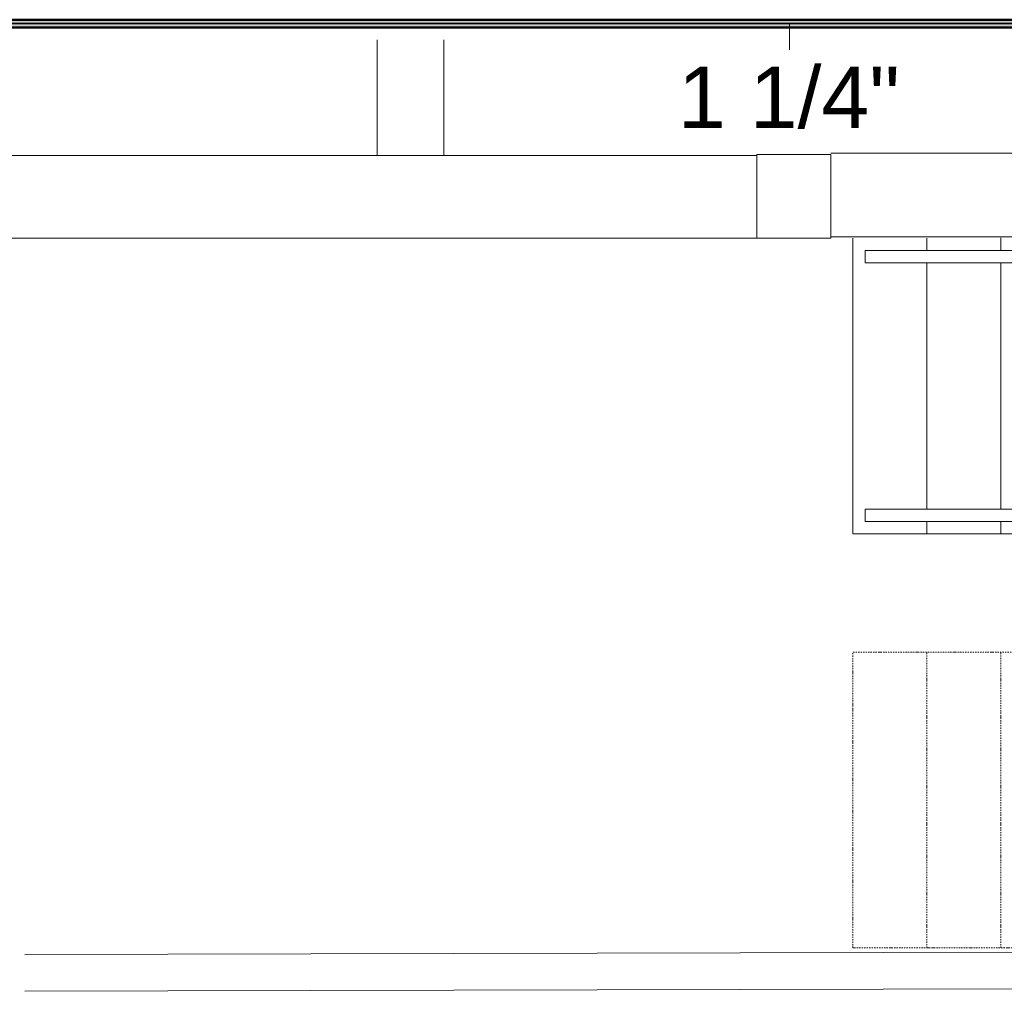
# Model space of a CAD drawing. Header units: millimetres. Extents: x -31934 to 32637, y -11608 to 10611.
# Tile 31 of 59: x 6965 to 10961, y -1956 to 1988. Entities that reach past the tile are written whole.
import ezdxf

# ---------------------------------------------------------------- set-up
doc = ezdxf.new("R2010")
doc.units = ezdxf.units.MM
doc.linetypes.add('Centro', pattern=[30, 12, -6, 6, -6])
doc.linetypes.add('IMPORT-DASHDOT', pattern=[10, 5, -2.5, 0, -2.5])
for name, color, linetype, lineweight in [('ESQ', 7, 'Continuous', 9), ('P-PIPE', 3, 'Continuous', 50), ('P-PIPE-CNTR', 3, 'Centro', 35), ('P-PIPE-IDEN', 2, 'Continuous', 9), ('PAREDES', 7, 'Continuous', 9), ('PEM1-Layout Terreo_dwg', 8, 'Continuous', 9), ('PROJEÇÃO', 7, 'IMPORT-DASHDOT', 9)]:
    doc.layers.add(name, color=color, linetype=linetype, lineweight=lineweight)
doc.styles.add('Arial_1', font='arial.ttf', dxfattribs={"height": 250})

# ---------------------------------------------------------------- blocks, each defined once
blk = doc.blocks.new('PEM1-Layout Terreo_dwg-1021386-PAVIMENTO TÉRREO TUBULAÇÃO FRIGORIGENA')
at = {"layer": 'ESQ', "flags": 128}
for points in [[(105708.2, 28076.7), (103358.2, 28076.7), (103358.2, 28126.7), (105708.2, 28126.7)], [(105708.2, 27076.7), (103358.2, 27076.7), (103358.2, 27026.7), (105708.2, 27026.7)]]:
    blk.add_lwpolyline(points, dxfattribs=at)
at = {"layer": 'PAREDES'}
for p, q in [((101378.2, 28981.3), (101378.2, 28514.4)), ((101648.2, 28981.3), (101648.2, 28514.7)), ((99018.2, 28511.3), (102918.2, 28511.3)), ((107118.2, 28521.4), (103218.2, 28521.4)), ((102918.2, 28176.5), (99018.2, 28176.5)), ((107118.2, 28181.6), (103218.2, 28181.6)), ((103608.2, 28126.7), (103608.2, 28176.5)), ((103908.2, 28126.7), (103908.2, 28177.4)), ((103608.2, 27076.7), (103608.2, 28076.7)), ((103908.2, 27076.7), (103908.2, 28076.7)), ((103608.2, 26976.7), (103608.2, 27026.7)), ((103908.2, 26976.7), (103908.2, 27026.7)), ((111318.2, 25295.8), (99948.2, 25269)), ((111318.5, 25145.8), (99948.2, 25119))]:
    blk.add_line(p, q, dxfattribs=at)
at = {"layer": 'PAREDES', "flags": 128}
blk.add_lwpolyline([(102918.2, 28516.4), (103218.2, 28516.4), (103218.2, 28176.4), (102918.2, 28176.4)], close=True, dxfattribs=at)
blk.add_lwpolyline([(105708.2, 26976.7), (103308.2, 26976.7), (103308.2, 28176.7)], dxfattribs=at)
at = {"layer": 'PROJEÇÃO'}
for p, q in [((103608.2, 25295.8), (103608.2, 26495.9)), ((103908.2, 25295.8), (103908.2, 26495.9))]:
    blk.add_line(p, q, dxfattribs=at)
at = {"layer": 'PROJEÇÃO', "flags": 128}
blk.add_lwpolyline([(105708.2, 26495.9), (103308.2, 26495.9), (103308.2, 25295.8), (105708.2, 25295.8)], dxfattribs=at)

msp = doc.modelspace()

# ---------------------------------------------------------------- hatches: boundary and pattern name
at = {"layer": 'P-PIPE'}
for points in [[(6913.49, 1972.328), (16502.26, 1972.328), (16502.26, 1988.203), (6913.49, 1987.662), (6913.49, 1976.437)], [(16472.471, 1956.453), (16502.26, 1956.994), (16502.26, 1972.328), (6913.49, 1972.328), (6913.49, 1956.453), (16267.936, 1956.453)]]:
    msp.add_hatch(color=170, dxfattribs=at).paths.add_polyline_path(points)

# ---------------------------------------------------------------- linework, layer by layer
at = {"layer": 'P-PIPE', "color": 5}
for p, q in [((16502.26, 1988.203), (6913.49, 1988.203)), ((6913.49, 1956.453), (16502.26, 1956.453))]:
    msp.add_line(p, q, dxfattribs=at)
at = {"layer": 'P-PIPE-CNTR', "color": 170, "linetype": 'Continuous'}
msp.add_line((6913.49, 1972.328), (16502.26, 1972.328), dxfattribs=at)
at = {"layer": 'P-PIPE-IDEN'}
msp.add_line((10089.229, 1972.328), (10089.229, 1865.506), dxfattribs=at)

# ---------------------------------------------------------------- block references
at = {"layer": 'PEM1-Layout Terreo_dwg', "color": 7}
msp.add_blockref('PEM1-Layout Terreo_dwg-1021386-PAVIMENTO TÉRREO TUBULAÇÃO FRIGORIGENA', (-92961.952, -27074.843), dxfattribs=at)

# ---------------------------------------------------------------- next in the draw order: texts
at = {"layer": 'P-PIPE-IDEN', "insert": (9636.229, 1798.006), "char_height": 250, "width": 1090.295, "attachment_point": 1, "style": 'Arial_1', "bg_fill": 3, "box_fill_scale": 1.25, "bg_fill_color": 256, "bg_fill_true_color": 13158600, "bg_fill_transparency": 0}
msp.add_mtext('1 1/4"', dxfattribs=at)

doc.saveas('drawing.dxf')
